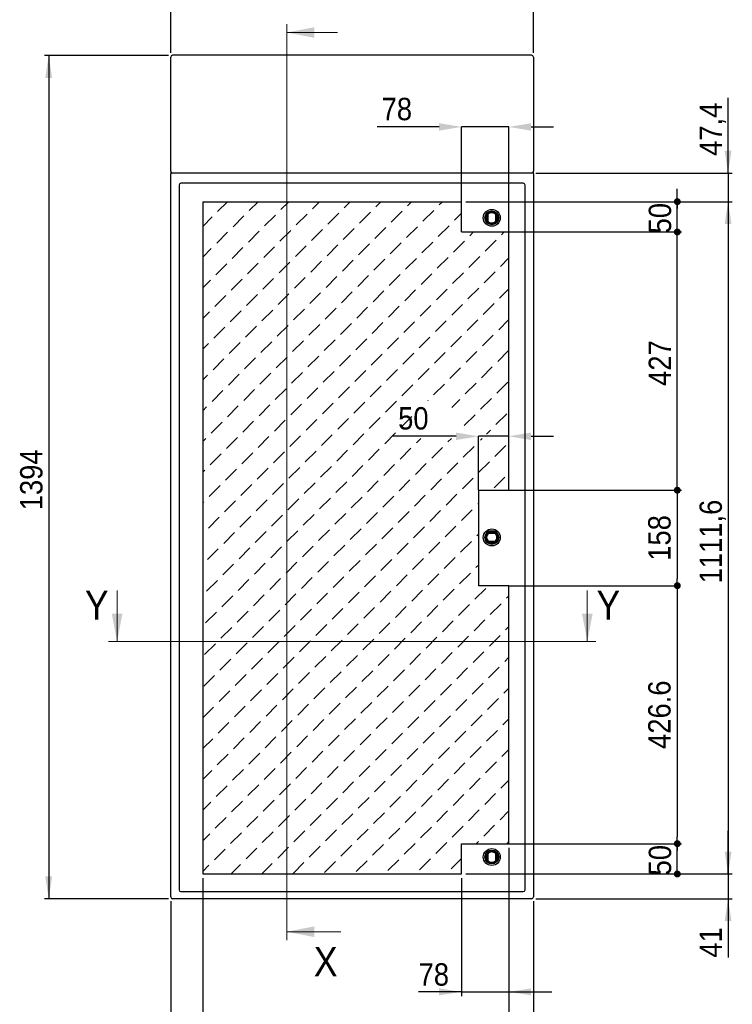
# Model space of a CAD drawing. Header units: millimetres. Extents: x 0 to 5887, y -1 to 4157.
# Tile 4 of 6: x 2118 to 3297, y 1610 to 3238. Entities that reach past the tile are written whole.
import ezdxf

# ---------------------------------------------------------------- set-up
doc = ezdxf.new("R2010")
doc.units = ezdxf.units.MM
doc.header["$LTSCALE"] = 7
doc.header["$PDSIZE"] = -1
doc.layers.add('FORMAT', color=7, linetype='Continuous')
doc.layers.add('SLD-0', color=179, linetype='Continuous')
doc.styles.add('SLDTEXTSTYLE3', font='Gothic.ttf', dxfattribs={"width": 0.913})
doc.dimstyles.new('SLDDIMSTYLE0', dxfattribs={"dimtxt": 37.041667, "dimasz": 11.397436, "dimexe": 0, "dimexo": 0.0625, "dimgap": 9.260417, "dimtad": 1, "dimrnd": 1e-09, "dimzin": 12, "dimdsep": 46, "dimtxsty": 'SLDTEXTSTYLE3', "dimblk1": 'DOT', "dimblk2": 'DOT', "dimsah": 1, "dimcen": 0.09, "dimadec": 0, "dimazin": 3, "dimtfac": 1, "dimtofl": 0, "dimtmove": 0, "dimatfit": 3, "dimldrblk": 'DOT', "dimfxl": 1, "dimfrac": 2, "dimtolj": 1, "dimtzin": 12, "dimarcsym": 0})
doc.dimstyles.new('SLDDIMSTYLE1', dxfattribs={"dimtxt": 37.041667, "dimasz": 11.397436, "dimexe": 0, "dimexo": 0.0625, "dimgap": 9.260417, "dimtad": 1, "dimrnd": 1e-09, "dimzin": 12, "dimdsep": 46, "dimtxsty": 'SLDTEXTSTYLE3', "dimblk1": 'DOT', "dimblk2": 'DOT', "dimsah": 1, "dimcen": 0.09, "dimadec": 0, "dimazin": 3, "dimtfac": 1, "dimtmove": 0, "dimatfit": 0, "dimldrblk": 'DOT', "dimfxl": 1, "dimfrac": 2, "dimtolj": 1, "dimtzin": 12, "dimarcsym": 0})
doc.dimstyles.new('SLDDIMSTYLE2', dxfattribs={"dimtxt": 37.041667, "dimasz": 37.041667, "dimexe": 0, "dimexo": 0.0625, "dimgap": 9.260417, "dimtad": 1, "dimdec": 1, "dimrnd": 1e-09, "dimzin": 12, "dimdsep": 46, "dimtxsty": 'SLDTEXTSTYLE3', "dimsah": 1, "dimcen": 0.09, "dimadec": 0, "dimazin": 3, "dimtfac": 1, "dimtmove": 0, "dimatfit": 0, "dimfxl": 1, "dimfrac": 2, "dimtolj": 1, "dimtzin": 12, "dimarcsym": 0})
doc.dimstyles.new('SLDDIMSTYLE3', dxfattribs={"dimtxt": 37.041667, "dimasz": 37.041667, "dimexe": 0, "dimexo": 0.0625, "dimgap": 9.260417, "dimtad": 1, "dimrnd": 1e-09, "dimzin": 12, "dimdsep": 46, "dimtxsty": 'SLDTEXTSTYLE3', "dimsah": 1, "dimcen": 0.09, "dimadec": 0, "dimazin": 3, "dimtfac": 1, "dimtmove": 0, "dimatfit": 0, "dimfxl": 1, "dimfrac": 2, "dimtolj": 1, "dimtzin": 12, "dimarcsym": 0})
doc.dimstyles.new('SLDDIMSTYLE4', dxfattribs={"dimtxt": 37.041667, "dimasz": 37.041667, "dimexe": 0, "dimexo": 0.0625, "dimgap": 9.260417, "dimtad": 1, "dimrnd": 1e-09, "dimzin": 12, "dimdsep": 46, "dimtxsty": 'SLDTEXTSTYLE3', "dimsah": 1, "dimcen": 0.09, "dimadec": 0, "dimazin": 3, "dimtfac": 1, "dimtofl": 0, "dimtmove": 0, "dimatfit": 3, "dimfxl": 1, "dimfrac": 2, "dimtolj": 1, "dimtzin": 12, "dimarcsym": 0})
doc.dimstyles.new('SLDDIMSTYLE5', dxfattribs={"dimtxt": 37.041667, "dimasz": 37.041667, "dimexe": 0, "dimexo": 0.0625, "dimgap": 9.260417, "dimtad": 1, "dimdec": 1, "dimrnd": 1e-09, "dimzin": 12, "dimdsep": 46, "dimtxsty": 'SLDTEXTSTYLE3', "dimsah": 1, "dimcen": 0.09, "dimadec": 0, "dimazin": 3, "dimtfac": 1, "dimtdec": 1, "dimtofl": 0, "dimtmove": 0, "dimatfit": 3, "dimfxl": 1, "dimfrac": 2, "dimtolj": 1, "dimtzin": 12, "dimarcsym": 0})
doc.dimstyles.new('SLDDIMSTYLE6', dxfattribs={"dimtxt": 37.041667, "dimasz": 11.397436, "dimexe": 0, "dimexo": 0.0625, "dimgap": 9.260417, "dimtad": 1, "dimdec": 1, "dimrnd": 1e-09, "dimzin": 12, "dimdsep": 46, "dimtxsty": 'SLDTEXTSTYLE3', "dimblk1": 'DOT', "dimblk2": 'DOT', "dimsah": 1, "dimcen": 0.09, "dimadec": 0, "dimazin": 3, "dimtfac": 1, "dimtdec": 1, "dimtofl": 0, "dimtmove": 0, "dimatfit": 3, "dimldrblk": 'DOT', "dimfxl": 1, "dimfrac": 2, "dimtolj": 1, "dimtzin": 12, "dimarcsym": 0})
doc.dimstyles.new('SLDDIMSTYLE7', dxfattribs={"dimtxt": 37.041667, "dimasz": 37.041667, "dimexe": 0, "dimexo": 0.0625, "dimgap": 9.260417, "dimtad": 1, "dimdec": 0, "dimrnd": 1e-09, "dimzin": 12, "dimdsep": 46, "dimtxsty": 'SLDTEXTSTYLE3', "dimsah": 1, "dimcen": 0.09, "dimadec": 0, "dimazin": 3, "dimtfac": 1, "dimtdec": 0, "dimtofl": 0, "dimtmove": 0, "dimatfit": 3, "dimfxl": 1, "dimfrac": 2, "dimtolj": 1, "dimtzin": 12, "dimarcsym": 0})

# ---------------------------------------------------------------- blocks, each defined once
blk = doc.blocks.new('SW_HATCH_1')
at = {"color": 0, "linetype": 'Continuous', "lineweight": 18}
for p, q in [((0, 0), (16.1, 16.1)), ((52.3, 1.5), (66.9, 16.1)), ((104.7, 3.1), (117.7, 16.1)), ((157, 4.6), (168.5, 16.1)), ((209.4, 6.2), (219.3, 16.1)), ((261.7, 7.7), (270.1, 16.1)), ((287.1, -17.7), (305.1, 0.3)), ((314, 9.2), (320.9, 16.1)), ((339.4, -16.2), (357.4, 1.8)), ((366.4, 10.8), (371.7, 16.1)), ((-24.6, -24.6), (-9, -9)), ((25.4, -25.4), (43.4, -7.4)), ((77.7, -23.9), (95.7, -5.9)), ((130.1, -22.3), (148, -4.4)), ((182.4, -20.8), (200.4, -2.8)), ((234.8, -19.2), (252.7, -1.3)), ((391.8, -14.6), (403.4, -3)), ((103.1, -49.3), (121.1, -31.3)), ((155.5, -47.7), (173.4, -29.8)), ((207.8, -46.2), (225.8, -28.2)), ((260.2, -44.6), (278.1, -26.7)), ((312.5, -43.1), (330.5, -25.1)), ((364.8, -41.6), (382.8, -23.6)), ((-1.5, -52.3), (16.4, -34.4)), ((50.8, -50.8), (68.8, -32.8)), ((417.2, -40), (423.3, -33.9)), ((442.6, -65.4), (460.5, -47.5)), ((469.5, -38.5), (474.1, -33.9)), ((-24.6, -75.4), (-10.5, -61.3)), ((23.9, -77.7), (41.8, -59.8)), ((76.2, -76.2), (94.2, -58.2)), ((128.5, -74.7), (146.5, -56.7)), ((180.9, -73.1), (198.8, -55.2)), ((233.2, -71.6), (251.2, -53.6)), ((285.6, -70), (303.5, -52.1)), ((337.9, -68.5), (355.9, -50.5)), ((390.2, -67), (408.2, -49)), ((206.3, -98.5), (224.2, -80.6)), ((258.6, -97), (276.6, -79)), ((311, -95.4), (328.9, -77.5)), ((363.3, -93.9), (381.3, -75.9)), ((415.6, -92.4), (433.6, -74.4)), ((468, -90.8), (481.4, -77.4)), ((-3.1, -104.7), (14.9, -86.7)), ((49.3, -103.1), (67.2, -85.2)), ((101.6, -101.6), (119.6, -83.6)), ((153.9, -100.1), (171.9, -82.1)), ((-24.6, -126.2), (-12.1, -113.7)), ((22.3, -130.1), (40.3, -112.1)), ((74.7, -128.5), (92.6, -110.6)), ((127, -127), (145, -109)), ((179.3, -125.5), (197.3, -107.5)), ((231.7, -123.9), (249.6, -106)), ((284, -122.4), (302, -104.4)), ((336.4, -120.8), (354.3, -102.9)), ((388.7, -119.3), (406.7, -101.3)), ((441, -117.8), (459, -99.8)), ((309.4, -147.8), (327.4, -129.8)), ((361.8, -146.2), (379.7, -128.3)), ((414.1, -144.7), (432.1, -126.7)), ((466.4, -143.2), (481.4, -128.2)), ((-4.6, -157), (13.3, -139.1)), ((47.7, -155.5), (65.7, -137.5)), ((100.1, -153.9), (118, -136)), ((152.4, -152.4), (170.4, -134.4)), ((204.7, -150.9), (222.7, -132.9)), ((257.1, -149.3), (275, -131.4)), ((125.5, -179.3), (143.4, -161.4)), ((177.8, -177.8), (195.8, -159.8)), ((230.1, -176.3), (248.1, -158.3)), ((282.5, -174.7), (300.4, -156.8)), ((334.8, -173.2), (352.8, -155.2)), ((387.2, -171.6), (405.1, -153.7)), ((439.5, -170.1), (457.5, -152.1)), ((-24.6, -177), (-13.6, -166)), ((20.8, -182.4), (38.7, -164.5)), ((73.1, -180.9), (91.1, -162.9)), ((412.6, -197), (430.5, -179.1)), ((464.9, -195.5), (481.4, -179)), ((-6.2, -209.4), (11.8, -191.4)), ((46.2, -207.8), (64.1, -189.9)), ((98.5, -206.3), (116.5, -188.3)), ((150.9, -204.7), (168.8, -186.8)), ((203.2, -203.2), (221.2, -185.2)), ((255.5, -201.7), (273.5, -183.7)), ((307.9, -200.1), (325.8, -182.2)), ((360.2, -198.6), (378.2, -180.6)), ((228.6, -228.6), (246.6, -210.6)), ((280.9, -227.1), (298.9, -209.1)), ((333.3, -225.5), (351.2, -207.6)), ((385.6, -224), (403.6, -206)), ((438, -222.4), (455.9, -204.5)), ((-24.6, -227.8), (-15.1, -218.3)), ((19.2, -234.8), (37.2, -216.8)), ((71.6, -233.2), (89.5, -215.3)), ((123.9, -231.7), (141.9, -213.7)), ((176.3, -230.1), (194.2, -212.2)), ((-7.7, -261.7), (10.3, -243.7)), ((44.6, -260.2), (62.6, -242.2)), ((97, -258.6), (114.9, -240.7)), ((149.3, -257.1), (167.3, -239.1)), ((201.7, -255.5), (219.6, -237.6)), ((254, -254), (272, -236)), ((306.3, -252.5), (324.3, -234.5)), ((358.7, -250.9), (376.6, -233)), ((411, -249.4), (429, -231.4)), ((463.4, -247.8), (481.3, -229.9)), ((331.7, -277.9), (349.7, -259.9)), ((384.1, -276.3), (402, -258.4)), ((436.4, -274.8), (454.4, -256.8)), ((-24.6, -278.6), (-16.7, -270.7)), ((17.7, -287.1), (35.7, -269.1)), ((70, -285.6), (88, -267.6)), ((122.4, -284), (140.3, -266.1)), ((174.7, -282.5), (192.7, -264.5)), ((227.1, -280.9), (245, -263)), ((279.4, -279.4), (297.4, -261.4)), ((95.4, -311), (113.4, -293)), ((147.8, -309.4), (165.7, -291.5)), ((200.1, -307.9), (218.1, -289.9)), ((252.5, -306.3), (270.4, -288.4)), ((304.8, -304.8), (322.8, -286.8)), ((357.1, -303.3), (375.1, -285.3)), ((409.5, -301.7), (427.4, -283.8)), ((461.8, -300.2), (479.8, -282.2)), ((-9.2, -314), (8.7, -296.1)), ((43.1, -312.5), (61.1, -294.5)), ((434.9, -327.1), (452.8, -309.2)), ((-24.6, -329.4), (-18.2, -323)), ((16.2, -339.4), (34.1, -321.5)), ((68.5, -337.9), (86.5, -319.9)), ((120.8, -336.4), (138.8, -318.4)), ((173.2, -334.8), (191.1, -316.9)), ((225.5, -333.3), (243.5, -315.3)), ((277.9, -331.7), (295.8, -313.8)), ((347.5, -312.9), (348.2, -312.2)), ((387.2, -324), (400.5, -310.7)), ((250.9, -358.7), (268.9, -340.7)), ((303.3, -357.1), (321.2, -339.2)), ((330.2, -330.2), (332.4, -328)), ((407.9, -354.1), (425.9, -336.1)), ((460.3, -352.5), (478.2, -334.6)), ((-10.8, -366.4), (7.2, -348.4)), ((41.6, -364.8), (59.5, -346.9)), ((93.9, -363.3), (111.9, -345.3)), ((146.2, -361.8), (164.2, -343.8)), ((198.6, -360.2), (216.5, -342.3)), ((14.6, -391.8), (32.6, -373.8)), ((67, -390.2), (84.9, -372.3)), ((119.3, -388.7), (137.3, -370.7)), ((171.6, -387.2), (189.6, -369.2)), ((224, -385.6), (241.9, -367.7)), ((276.3, -384.1), (294.3, -366.1)), ((444.6, -368.2), (451.3, -361.5)), ((-24.6, -380.2), (-19.8, -375.4)), ((328.7, -382.5), (336, -375.2)), ((354.1, -407.9), (372, -390)), ((381, -381), (386.8, -375.2)), ((406.4, -406.4), (424.4, -388.4)), ((434.9, -377.9), (437.6, -375.2)), ((458.7, -404.9), (476.7, -386.9)), ((-12.3, -418.7), (5.6, -400.8)), ((40, -417.2), (58, -399.2)), ((92.4, -415.6), (110.3, -397.7)), ((144.7, -414.1), (162.7, -396.1)), ((197, -412.6), (215, -394.6)), ((249.4, -411), (267.3, -393.1)), ((301.7, -409.5), (319.7, -391.5)), ((117.8, -441), (135.7, -423.1)), ((170.1, -439.5), (188.1, -421.5)), ((222.4, -438), (240.4, -420)), ((274.8, -436.4), (292.7, -418.5)), ((327.1, -434.9), (345.1, -416.9)), ((379.5, -433.3), (397.4, -415.4)), ((431.8, -431.8), (449.8, -413.8)), ((-24.6, -431), (-21.3, -427.7)), ((13.1, -444.1), (31, -426.2)), ((65.4, -442.6), (83.4, -424.6)), ((457.2, -457.2), (475.2, -439.2)), ((-13.9, -471.1), (4.1, -453.1)), ((38.5, -469.5), (56.4, -451.6)), ((90.8, -468), (108.8, -450)), ((143.2, -466.4), (161.1, -448.5)), ((195.5, -464.9), (213.5, -446.9)), ((247.8, -463.4), (265.8, -445.4)), ((300.2, -461.8), (318.1, -443.9)), ((352.5, -460.3), (370.5, -442.3)), ((404.9, -458.7), (422.8, -440.8)), ((273.2, -488.8), (291.2, -470.8)), ((325.6, -487.2), (343.5, -469.3)), ((377.9, -485.7), (395.9, -467.7)), ((-24.6, -481.8), (-22.8, -480)), ((11.5, -496.5), (29.5, -478.5)), ((63.9, -494.9), (81.8, -477)), ((116.2, -493.4), (134.2, -475.4)), ((168.6, -491.8), (186.5, -473.9)), ((220.9, -490.3), (238.9, -472.3)), ((430.3, -484.1), (431.4, -483)), ((36.9, -521.9), (54.9, -503.9)), ((89.3, -520.3), (107.2, -502.4)), ((141.6, -518.8), (159.6, -500.8)), ((194, -517.2), (211.9, -499.3)), ((246.3, -515.7), (264.3, -497.7)), ((298.6, -514.2), (316.6, -496.2)), ((351, -512.6), (368.9, -494.7)), ((403.3, -511.1), (421.3, -493.1)), ((-15.4, -523.4), (2.6, -505.4)), ((376.4, -538), (394.3, -520.1)), ((-24.6, -532.6), (-24.4, -532.4)), ((10, -548.8), (28, -530.8)), ((62.3, -547.3), (80.3, -529.3)), ((114.7, -545.7), (132.6, -527.8)), ((167, -544.2), (185, -526.2)), ((219.4, -542.6), (237.3, -524.7)), ((271.7, -541.1), (289.7, -523.1)), ((324, -539.6), (342, -521.6)), ((428.7, -536.5), (431.4, -533.8)), ((140.1, -571.1), (158, -553.2)), ((192.4, -569.6), (210.4, -551.6)), ((244.8, -568), (262.7, -550.1)), ((297.1, -566.5), (315.1, -548.5)), ((349.4, -565), (367.4, -547)), ((401.8, -563.4), (419.7, -545.5)), ((-16.9, -575.7), (1, -557.8)), ((35.4, -574.2), (53.4, -556.2)), ((87.7, -572.7), (105.7, -554.7)), ((8.5, -601.1), (26.4, -583.2)), ((60.8, -599.6), (78.8, -581.6)), ((113.1, -598.1), (131.1, -580.1)), ((165.5, -596.5), (183.4, -578.6)), ((217.8, -595), (235.8, -577)), ((270.2, -593.4), (288.1, -575.5)), ((322.5, -591.9), (340.5, -573.9)), ((374.8, -590.4), (392.8, -572.4)), ((427.2, -588.8), (431.4, -584.6)), ((295.6, -618.8), (313.5, -600.9)), ((347.9, -617.3), (365.9, -599.3)), ((400.2, -615.8), (418.2, -597.8)), ((-18.5, -628.1), (-0.5, -610.1)), ((33.9, -626.5), (51.8, -608.6)), ((86.2, -625), (104.2, -607)), ((138.5, -623.5), (156.5, -605.5)), ((190.9, -621.9), (208.8, -604)), ((243.2, -620.4), (261.2, -602.4)), ((59.3, -651.9), (77.2, -634)), ((111.6, -650.4), (129.6, -632.4)), ((163.9, -648.9), (181.9, -630.9)), ((216.3, -647.3), (234.2, -629.4)), ((268.6, -645.8), (286.6, -627.8)), ((321, -644.2), (338.9, -626.3)), ((373.3, -642.7), (391.3, -624.7)), ((425.6, -641.2), (443.6, -623.2)), ((6.9, -653.5), (24.9, -635.5)), ((398.7, -668.1), (416.7, -650.1)), ((451, -666.6), (469, -648.6)), ((478, -639.6), (481.4, -636.2)), ((-20, -680.4), (-2.1, -662.5)), ((32.3, -678.9), (50.3, -660.9)), ((84.7, -677.3), (102.6, -659.4)), ((137, -675.8), (155, -657.8)), ((189.3, -674.3), (207.3, -656.3)), ((241.7, -672.7), (259.6, -654.8)), ((294, -671.2), (312, -653.2)), ((346.4, -669.6), (364.3, -651.7)), ((162.4, -701.2), (180.4, -683.2)), ((214.7, -699.7), (232.7, -681.7)), ((267.1, -698.1), (285, -680.2)), ((319.4, -696.6), (337.4, -678.6)), ((371.8, -695), (389.7, -677.1)), ((424.1, -693.5), (442.1, -675.5)), ((5.4, -705.8), (23.3, -687.9)), ((57.7, -704.3), (75.7, -686.3)), ((110.1, -702.7), (128, -684.8)), ((476.4, -692), (481.4, -687)), ((-21.6, -732.8), (-3.6, -714.8)), ((30.8, -731.2), (48.7, -713.3)), ((83.1, -729.7), (101.1, -711.7)), ((135.5, -728.1), (153.4, -710.2)), ((187.8, -726.6), (205.8, -708.6)), ((240.1, -725.1), (258.1, -707.1)), ((292.5, -723.5), (310.4, -705.6)), ((344.8, -722), (362.8, -704)), ((397.2, -720.4), (415.1, -702.5)), ((449.5, -718.9), (467.5, -700.9)), ((265.5, -750.5), (283.5, -732.5)), ((317.9, -748.9), (335.8, -731)), ((370.2, -747.4), (388.2, -729.4)), ((422.6, -745.8), (440.5, -727.9)), ((3.8, -758.2), (21.8, -740.2)), ((56.2, -756.6), (74.1, -738.7)), ((108.5, -755.1), (126.5, -737.1)), ((160.9, -753.5), (178.8, -735.6)), ((213.2, -752), (231.2, -734)), ((474.9, -744.3), (481.4, -737.8)), ((81.6, -782), (99.5, -764.1)), ((133.9, -780.5), (151.9, -762.5)), ((186.3, -778.9), (204.2, -761)), ((238.6, -777.4), (256.6, -759.4)), ((290.9, -775.9), (308.9, -757.9)), ((343.3, -774.3), (361.2, -756.4)), ((395.6, -772.8), (413.6, -754.8)), ((448, -771.2), (465.9, -753.3)), ((-23.1, -785.1), (-5.2, -767.2)), ((29.2, -783.6), (47.2, -765.6)), ((421, -798.2), (439, -780.2)), ((2.3, -810.5), (20.2, -792.6)), ((54.6, -809), (72.6, -791)), ((107, -807.4), (124.9, -789.5)), ((159.3, -805.9), (177.3, -787.9)), ((211.7, -804.3), (229.6, -786.4)), ((264, -802.8), (282, -784.8)), ((316.3, -801.3), (334.3, -783.3)), ((368.7, -799.7), (386.6, -781.8)), ((473.4, -796.6), (481.4, -788.6)), ((184.7, -831.3), (202.7, -813.3)), ((237.1, -829.7), (255, -811.8)), ((289.4, -828.2), (307.4, -810.2)), ((341.7, -826.7), (359.7, -808.7)), ((394.1, -825.1), (412, -807.2)), ((446.4, -823.6), (464.4, -805.6)), ((-24.6, -837.4), (-6.7, -819.5)), ((27.7, -835.9), (45.6, -818)), ((80, -834.4), (98, -816.4)), ((132.4, -832.8), (150.3, -814.9)), ((0.7, -862.9), (18.7, -844.9)), ((53.1, -861.3), (71, -843.4)), ((105.4, -859.8), (123.4, -841.8)), ((157.8, -858.2), (175.7, -840.3)), ((210.1, -856.7), (228.1, -838.7)), ((262.5, -855.1), (280.4, -837.2)), ((314.8, -853.6), (332.8, -835.6)), ((367.1, -852.1), (385.1, -834.1)), ((419.5, -850.5), (437.4, -832.6)), ((471.8, -849), (481.4, -839.4)), ((287.9, -880.5), (305.8, -862.6)), ((340.2, -879), (358.2, -861)), ((392.5, -877.5), (410.5, -859.5)), ((444.9, -875.9), (462.8, -858)), ((-24.6, -888.2), (-8.2, -871.8)), ((26.1, -888.3), (44.1, -870.3)), ((78.5, -886.7), (96.4, -868.8)), ((130.8, -885.2), (148.8, -867.2)), ((183.2, -883.6), (201.1, -865.7)), ((235.5, -882.1), (253.5, -864.1)), ((103.9, -912.1), (121.8, -894.2)), ((156.2, -910.6), (174.2, -892.6)), ((208.6, -909), (226.5, -891.1)), ((260.9, -907.5), (278.9, -889.5)), ((313.3, -905.9), (331.2, -888)), ((365.6, -904.4), (383.6, -886.4)), ((417.9, -902.9), (435.9, -884.9)), ((470.3, -901.3), (481.4, -890.2)), ((-0.8, -915.2), (17.2, -897.2)), ((51.5, -913.7), (69.5, -895.7)), ((443.3, -928.3), (461.3, -910.3)), ((-24.6, -939), (-9.8, -924.2)), ((24.6, -940.6), (42.6, -922.6)), ((76.9, -939.1), (94.9, -921.1)), ((129.3, -937.5), (147.2, -919.6)), ((181.6, -936), (199.6, -918)), ((234, -934.4), (251.9, -916.5)), ((286.3, -932.9), (304.3, -914.9)), ((338.7, -931.3), (356.6, -913.4)), ((391, -929.8), (409, -911.8)), ((207, -961.4), (225, -943.4)), ((259.4, -959.8), (277.3, -941.9)), ((311.7, -958.3), (329.7, -940.3)), ((364.1, -956.7), (382, -938.8)), ((416.4, -955.2), (434.4, -937.2)), ((468.7, -953.7), (481.4, -941)), ((-2.3, -967.5), (15.6, -949.6)), ((50, -966), (68, -948)), ((102.3, -964.5), (120.3, -946.5)), ((154.7, -962.9), (172.6, -945)), ((-24.6, -989.8), (-11.3, -976.5)), ((23.1, -992.9), (41, -975)), ((75.4, -991.4), (93.4, -973.4)), ((127.7, -989.9), (145.7, -971.9)), ((180.1, -988.3), (198, -970.4)), ((232.4, -986.8), (250.4, -968.8)), ((284.8, -985.2), (302.7, -967.3)), ((337.1, -983.7), (355.1, -965.7)), ((389.5, -982.1), (407.4, -964.2)), ((441.8, -980.6), (459.8, -962.6)), ((310.2, -1010.6), (328.1, -992.7)), ((362.5, -1009.1), (380.5, -991.1)), ((414.9, -1007.5), (432.8, -989.6)), ((467.2, -1006), (481.4, -991.8)), ((-3.9, -1019.9), (14.1, -1001.9)), ((48.5, -1018.3), (66.4, -1000.4)), ((100.8, -1016.8), (118.8, -998.8)), ((153.1, -1015.3), (171.1, -997.3)), ((205.5, -1013.7), (223.4, -995.8)), ((257.8, -1012.2), (275.8, -994.2)), ((126.2, -1042.2), (144.2, -1024.2)), ((178.5, -1040.7), (196.5, -1022.7)), ((230.9, -1039.1), (248.8, -1021.2)), ((283.2, -1037.6), (301.2, -1019.6)), ((335.6, -1036), (353.5, -1018.1)), ((387.9, -1034.5), (405.9, -1016.5)), ((440.3, -1032.9), (458.2, -1015)), ((-24.6, -1040.6), (-12.9, -1028.9)), ((21.5, -1045.3), (39.5, -1027.3)), ((73.9, -1043.7), (91.8, -1025.8)), ((427.7, -1045.5), (431.3, -1041.9)), ((-5.4, -1072.2), (12.5, -1054.3)), ((46.9, -1070.7), (64.9, -1052.7)), ((99.3, -1069.1), (117.2, -1051.2)), ((151.6, -1067.6), (169.6, -1049.6)), ((203.9, -1066.1), (221.9, -1048.1)), ((256.3, -1064.5), (274.2, -1046.6)), ((308.6, -1063), (326.6, -1045)), ((361, -1061.4), (378.9, -1043.5)), ((478.5, -1045.5), (481.4, -1042.6)), ((229.3, -1091.5), (247.3, -1073.5)), ((281.7, -1089.9), (299.6, -1072)), ((334, -1088.4), (352, -1070.4)), ((386.4, -1086.8), (403.4, -1069.8)), ((-24.6, -1091.4), (-14.4, -1081.2)), ((22.1, -1095.5), (37.9, -1079.7)), ((72.9, -1095.5), (90.3, -1078.1)), ((124.7, -1094.5), (142.6, -1076.6)), ((177, -1093), (195, -1075))]:
    blk.add_line(p, q, dxfattribs=at)
blk = doc.blocks.new('_Dot')
at = {"color": 0, "linetype": 'ByBlock', "lineweight": -2}
blk.add_line((-0.5, 0), (-1, 0), dxfattribs=at)
at = {"color": 0, "linetype": 'ByBlock', "const_width": 0.5}
blk.add_lwpolyline([(-0.25, 0, 1), (0.25, 0, 1)], format="xyb", close=True, dxfattribs=at)
blk = doc.blocks.new('_D')
at = {"layer": 'FORMAT'}
for p, q in [((2934.2, 1875.2), (3213.2, 1875.2)), ((3206.2, 1825.2), (3206.2, 1875.2)), ((2856.2, 1825.2), (3213.2, 1825.2))]:
    blk.add_line(p, q, dxfattribs=at)
at = {"layer": 'FORMAT', "xscale": 11.3974358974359, "yscale": 11.3974358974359}
for p, rotation in [((3206.2, 1875.2), 90.0000000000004), ((3206.2, 1825.2), 270.0000000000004)]:
    blk.add_blockref('_Dot', p, dxfattribs=dict(at, rotation=rotation))
at = {"layer": 'FORMAT', "insert": (3158.9, 1822.8), "char_height": 37.04, "attachment_point": 1, "rotation": 90, "style": 'SLDTEXTSTYLE3'}
blk.add_mtext('50', dxfattribs=at)
blk = doc.blocks.new('_D_1')
at = {"layer": 'FORMAT'}
for p, q in [((2856.2, 2936.8), (3213.2, 2936.8)), ((3206.2, 2886.8), (3206.2, 2936.8)), ((2856.2, 2886.8), (3213.2, 2886.8))]:
    blk.add_line(p, q, dxfattribs=at)
at = {"layer": 'FORMAT', "xscale": 11.3974358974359, "yscale": 11.3974358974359}
for p, rotation in [((3206.2, 2936.8), 90.0000000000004), ((3206.2, 2886.8), 270.0000000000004)]:
    blk.add_blockref('_Dot', p, dxfattribs=dict(at, rotation=rotation))
at = {"layer": 'FORMAT', "insert": (3158.9, 2884.4), "char_height": 37.04, "attachment_point": 1, "rotation": 90, "style": 'SLDTEXTSTYLE3'}
blk.add_mtext('50', dxfattribs=at)
blk = doc.blocks.new('_D_2')
at = {"layer": 'FORMAT'}
for p, q in [((3206.2, 2886.8), (3206.2, 2958)), ((2934.2, 2886.8), (3213.2, 2886.8)), ((3206.2, 2459.8), (3206.2, 2886.8)), ((2934.2, 2459.8), (3213.2, 2459.8)), ((3206.2, 2459.8), (3206.2, 2388.5))]:
    blk.add_line(p, q, dxfattribs=at)
at = {"layer": 'FORMAT', "xscale": 11.3974358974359, "yscale": 11.3974358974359}
for p, rotation in [((3206.2, 2886.8), 270.0000000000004), ((3206.2, 2459.8), 90.0000000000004)]:
    blk.add_blockref('_Dot', p, dxfattribs=dict(at, rotation=rotation))
at = {"layer": 'FORMAT', "insert": (3158.9, 2632.2), "char_height": 37.04, "attachment_point": 1, "rotation": 90, "style": 'SLDTEXTSTYLE3'}
blk.add_mtext('427', dxfattribs=at)
blk = doc.blocks.new('_D_3')
at = {"layer": 'FORMAT'}
for p, q in [((3290.2, 2984.2), (3290.2, 3108.3)), ((2972.2, 2984.2), (3297.2, 2984.2)), ((3290.2, 2984.2), (3290.2, 2936.8)), ((2856.2, 2936.8), (3297.2, 2936.8)), ((3290.2, 2936.8), (3290.2, 2865.5))]:
    blk.add_line(p, q, dxfattribs=at)
for points in [[(3290.2, 2984.2), (3295.9, 3021.2), (3284.5, 3021.2)], [(3290.2, 2936.8), (3284.5, 2899.7), (3295.9, 2899.7)]]:
    blk.add_solid(points, dxfattribs=at)
at = {"layer": 'FORMAT', "insert": (3242.9, 3012.6), "char_height": 37.04, "attachment_point": 1, "rotation": 90, "style": 'SLDTEXTSTYLE3'}
blk.add_mtext('47,4', dxfattribs=at)
blk = doc.blocks.new('_D_4')
at = {"layer": 'FORMAT'}
for p, q in [((3290.2, 1825.2), (3290.2, 1896.4)), ((2856.2, 1825.2), (3297.2, 1825.2)), ((3290.2, 1825.2), (3290.2, 1784.2)), ((2972.2, 1784.2), (3297.2, 1784.2)), ((3290.2, 1784.2), (3290.2, 1686.8))]:
    blk.add_line(p, q, dxfattribs=at)
for points in [[(3290.2, 1825.2), (3295.9, 1862.2), (3284.5, 1862.2)], [(3290.2, 1784.2), (3284.5, 1747.1), (3295.9, 1747.1)]]:
    blk.add_solid(points, dxfattribs=at)
at = {"layer": 'FORMAT', "insert": (3242.9, 1686.8), "char_height": 37.04, "attachment_point": 1, "rotation": 90, "style": 'SLDTEXTSTYLE3'}
blk.add_mtext('41', dxfattribs=at)
blk = doc.blocks.new('_D_5')
at = {"layer": 'FORMAT'}
for p, q in [((2927.2, 1868.2), (2927.2, 1623.2)), ((2849.2, 1818.2), (2849.2, 1623.2)), ((2849.2, 1630.2), (2778.2, 1630.2)), ((2849.2, 1630.2), (2927.2, 1630.2)), ((2927.2, 1630.2), (2998.4, 1630.2))]:
    blk.add_line(p, q, dxfattribs=at)
for points in [[(2849.2, 1630.2), (2812.1, 1635.9), (2812.1, 1624.5)], [(2927.2, 1630.2), (2964.2, 1624.5), (2964.2, 1635.9)]]:
    blk.add_solid(points, dxfattribs=at)
at = {"layer": 'FORMAT', "insert": (2778.2, 1677.5), "char_height": 37.04, "attachment_point": 1, "style": 'SLDTEXTSTYLE3'}
blk.add_mtext('78', dxfattribs=at)
blk = doc.blocks.new('_D_6')
at = {"layer": 'FORMAT'}
for p, q in [((2927.2, 1868.2), (2927.2, 1539.2)), ((2968.2, 1780.2), (2968.2, 1539.2)), ((2927.2, 1546.2), (2856, 1546.2)), ((2968.2, 1546.2), (2927.2, 1546.2)), ((2968.2, 1546.2), (3065.6, 1546.2))]:
    blk.add_line(p, q, dxfattribs=at)
for points in [[(2927.2, 1546.2), (2890.1, 1551.9), (2890.1, 1540.5)], [(2968.2, 1546.2), (3005.2, 1540.5), (3005.2, 1551.9)]]:
    blk.add_solid(points, dxfattribs=at)
at = {"layer": 'FORMAT', "insert": (3010.8, 1593.5), "char_height": 37.04, "attachment_point": 1, "style": 'SLDTEXTSTYLE3'}
blk.add_mtext('41', dxfattribs=at)
blk = doc.blocks.new('_D_7')
at = {"layer": 'FORMAT'}
for p, q in [((2421.2, 1818.2), (2421.2, 1539.2)), ((2368.2, 1780.2), (2368.2, 1539.2)), ((2368.2, 1546.2), (2270.8, 1546.2)), ((2368.2, 1546.2), (2421.2, 1546.2)), ((2421.2, 1546.2), (2492.4, 1546.2))]:
    blk.add_line(p, q, dxfattribs=at)
for points in [[(2368.2, 1546.2), (2331.1, 1551.9), (2331.1, 1540.5)], [(2421.2, 1546.2), (2458.2, 1540.5), (2458.2, 1551.9)]]:
    blk.add_solid(points, dxfattribs=at)
at = {"layer": 'FORMAT', "insert": (2270.8, 1593.5), "char_height": 37.04, "attachment_point": 1, "style": 'SLDTEXTSTYLE3'}
blk.add_mtext('53', dxfattribs=at)
blk = doc.blocks.new('_D_8')
at = {"layer": 'FORMAT'}
for p, q in [((2927.2, 1868.2), (2927.2, 1539.2)), ((2421.2, 1818.2), (2421.2, 1539.2)), ((2927.2, 1546.2), (2421.2, 1546.2))]:
    blk.add_line(p, q, dxfattribs=at)
for points in [[(2421.2, 1546.2), (2458.2, 1540.5), (2458.2, 1551.9)], [(2927.2, 1546.2), (2890.1, 1551.9), (2890.1, 1540.5)]]:
    blk.add_solid(points, dxfattribs=at)
at = {"layer": 'FORMAT', "insert": (2633.1, 1593.5), "char_height": 37.04, "attachment_point": 1, "style": 'SLDTEXTSTYLE3'}
blk.add_mtext('506', dxfattribs=at)
blk = doc.blocks.new('_D_9')
at = {"layer": 'FORMAT'}
for p, q in [((2856.2, 2936.8), (3297.2, 2936.8)), ((3290.2, 2936.8), (3290.2, 1825.2)), ((2856.2, 1825.2), (3297.2, 1825.2))]:
    blk.add_line(p, q, dxfattribs=at)
for points in [[(3290.2, 2936.8), (3284.5, 2899.7), (3295.9, 2899.7)], [(3290.2, 1825.2), (3295.9, 1862.2), (3284.5, 1862.2)]]:
    blk.add_solid(points, dxfattribs=at)
at = {"layer": 'FORMAT', "insert": (3242.9, 2305.7), "char_height": 37.04, "attachment_point": 1, "rotation": 90, "style": 'SLDTEXTSTYLE3'}
blk.add_mtext('1111,6', dxfattribs=at)
blk = doc.blocks.new('_D_10')
at = {"layer": 'Defpoints', "color": 0}
for p in [(2927.2, 2301.8), (2927.2, 1875.2), (3206.2, 1875.2)]:
    blk.add_point(p, dxfattribs=at)
at = {"layer": 'SLD-0', "color": 0, "lineweight": -2}
for p, q in [((2927.3, 2301.8), (3206.2, 2301.8)), ((3206.2, 2290.4), (3206.2, 1886.6)), ((2927.3, 1875.2), (3206.2, 1875.2))]:
    blk.add_line(p, q, dxfattribs=at)
at = {"layer": 'SLD-0', "color": 0, "lineweight": -2, "xscale": 11.3974358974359, "yscale": 11.3974358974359, "zscale": 11.3974358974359}
for p, rotation in [((3206.2, 2301.8), 90), ((3206.2, 1875.2), 270)]:
    blk.add_blockref('_Dot', p, dxfattribs=dict(at, rotation=rotation))
at = {"layer": 'SLD-0', "color": 0, "insert": (3158, 2088.5), "char_height": 37.04, "attachment_point": 2, "rotation": 90, "style": 'SLDTEXTSTYLE3'}
blk.add_mtext('\\A1;426.6', dxfattribs=at)
blk = doc.blocks.new('_D_11')
at = {"layer": 'Defpoints', "color": 0}
for p in [(2927.2, 2459.8), (2927.2, 2301.8), (3206.2, 2301.8)]:
    blk.add_point(p, dxfattribs=at)
at = {"layer": 'SLD-0', "color": 0, "lineweight": -2}
for p, q in [((2927.3, 2459.8), (3206.2, 2459.8)), ((3206.2, 2448.4), (3206.2, 2313.2)), ((2927.3, 2301.8), (3206.2, 2301.8))]:
    blk.add_line(p, q, dxfattribs=at)
at = {"layer": 'SLD-0', "color": 0, "lineweight": -2, "xscale": 11.3974358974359, "yscale": 11.3974358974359, "zscale": 11.3974358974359}
for p, rotation in [((3206.2, 2459.8), 90), ((3206.2, 2301.8), 270)]:
    blk.add_blockref('_Dot', p, dxfattribs=dict(at, rotation=rotation))
at = {"layer": 'SLD-0', "color": 0, "insert": (3158, 2380.8), "char_height": 37.04, "attachment_point": 2, "rotation": 90, "style": 'SLDTEXTSTYLE3'}
blk.add_mtext('\\A1;158', dxfattribs=at)
blk = doc.blocks.new('_D_12')
at = {"layer": 'Defpoints', "color": 0}
for p in [(2927.2, 2548.9), (2877.2, 2459.8), (2927.2, 2459.8)]:
    blk.add_point(p, dxfattribs=at)
at = {"layer": 'SLD-0', "color": 0, "lineweight": -2}
for p, q in [((2840.1, 2548.9), (2735.8, 2548.9)), ((2877.2, 2459.8), (2877.2, 2548.9)), ((2927.2, 2548.9), (2877.2, 2548.9)), ((2927.2, 2459.8), (2927.2, 2548.9)), ((2964.2, 2548.9), (3001.3, 2548.9))]:
    blk.add_line(p, q, dxfattribs=at)
at = {"layer": 'SLD-0', "color": 0}
for points in [[(2840.1, 2555.1), (2840.1, 2542.7), (2877.2, 2548.9)], [(2964.2, 2555.1), (2964.2, 2542.7), (2927.2, 2548.9)]]:
    blk.add_solid(points, dxfattribs=at)
at = {"layer": 'SLD-0', "color": 0, "insert": (2769.5, 2597.1), "char_height": 37.04, "attachment_point": 2, "style": 'SLDTEXTSTYLE3'}
blk.add_mtext('\\A1;50', dxfattribs=at)
blk = doc.blocks.new('_D_13')
at = {"layer": 'Defpoints', "color": 0}
for p in [(2927.2, 3060.5), (2849.2, 2936.8), (2927.2, 2886.8)]:
    blk.add_point(p, dxfattribs=at)
at = {"layer": 'SLD-0', "color": 0, "lineweight": -2}
for p, q in [((2812.1, 3060.5), (2709.4, 3060.5)), ((2849.2, 2936.8), (2849.2, 3060.5)), ((2927.2, 3060.5), (2849.2, 3060.5)), ((2927.2, 2886.8), (2927.2, 3060.5)), ((2964.2, 3060.5), (3001.3, 3060.5))]:
    blk.add_line(p, q, dxfattribs=at)
at = {"layer": 'SLD-0', "color": 0}
for points in [[(2812.1, 3066.6), (2812.1, 3054.3), (2849.2, 3060.5)], [(2964.2, 3066.6), (2964.2, 3054.3), (2927.2, 3060.5)]]:
    blk.add_solid(points, dxfattribs=at)
at = {"layer": 'SLD-0', "color": 0, "insert": (2742.2, 3108.6), "char_height": 37.04, "attachment_point": 2, "style": 'SLDTEXTSTYLE3'}
blk.add_mtext('\\A1;78', dxfattribs=at)
blk = doc.blocks.new('_D_14')
at = {"layer": 'FORMAT'}
for p, q in [((2368.2, 3183), (2368.2, 3342.2)), ((2968.2, 3183), (2968.2, 3342.2)), ((2368.2, 3335.2), (2968.2, 3335.2))]:
    blk.add_line(p, q, dxfattribs=at)
for points in [[(2368.2, 3335.2), (2405.2, 3329.5), (2405.2, 3340.9)], [(2968.2, 3335.2), (2931.1, 3340.9), (2931.1, 3329.5)]]:
    blk.add_solid(points, dxfattribs=at)
at = {"layer": 'FORMAT', "insert": (2614.5, 3382.5), "char_height": 37.04, "attachment_point": 1, "style": 'SLDTEXTSTYLE3'}
blk.add_mtext('600', dxfattribs=at)
blk = doc.blocks.new('_D_15')
at = {"layer": 'FORMAT'}
for p, q in [((2364.2, 3178.6), (2159.2, 3178.6)), ((2166.2, 3178.6), (2166.2, 1784.2)), ((2364.2, 1784.2), (2159.2, 1784.2))]:
    blk.add_line(p, q, dxfattribs=at)
for points in [[(2166.2, 3178.6), (2160.5, 3141.5), (2171.9, 3141.5)], [(2166.2, 1784.2), (2171.9, 1821.2), (2160.5, 1821.2)]]:
    blk.add_solid(points, dxfattribs=at)
at = {"layer": 'FORMAT', "insert": (2118.9, 2426.6), "char_height": 37.04, "attachment_point": 1, "rotation": 90, "style": 'SLDTEXTSTYLE3'}
blk.add_mtext('1394', dxfattribs=at)

msp = doc.modelspace()

# ---------------------------------------------------------------- linework, layer by layer
at = {"color": 7, "linetype": 'Continuous', "lineweight": 18}
for p, q in [((2559.923055, 3230.625735), (2559.923055, 1715.623553)), ((2643.923055, 3216.625735), (2559.923055, 3216.625735)), ((2279.353244, 2293.808009), (2279.353244, 2209.808009)), ((3057.297758, 2293.808009), (3057.297758, 2209.808009)), ((3071.297758, 2209.808009), (2265.353244, 2209.808009)), ((2649.636873, 1729.623553), (2559.923055, 1729.623553))]:
    msp.add_line(p, q, dxfattribs=at)
at = {"color": 7, "linetype": 'Continuous', "lineweight": 25}
for p, q in [((2368.190228, 3006.228471), (2368.190228, 3175.96945)), ((2965.190228, 3178.96945), (2371.190228, 3178.96945)), ((2968.190228, 3175.96945), (2968.190228, 3006.228471)), ((2368.190228, 2987.160522), (2368.190228, 3006.228471)), ((2968.190228, 3006.228471), (2968.190228, 2987.160522)), ((2368.190228, 2987.160522), (2368.190228, 2982.660522)), ((2368.190228, 1787.160522), (2368.190228, 2982.660522)), ((2965.190228, 2984.160522), (2371.190228, 2984.160522)), ((2968.190228, 2982.660522), (2968.190228, 2987.160522)), ((2968.190228, 2982.660522), (2968.190228, 1787.160522)), ((2381.938637, 2964.427113), (2381.938637, 1798.893931)), ((2951.441819, 2967.427113), (2384.938637, 2967.427113)), ((2954.441819, 2031.660522), (2954.441819, 2964.427113)), ((2954.441819, 1798.893931), (2954.441819, 2031.660522)), ((2384.938637, 1795.893931), (2951.441819, 1795.893931)), ((2377.705012, 1784.160522), (2371.190228, 1784.160522)), ((2958.675443, 1784.160522), (2377.705012, 1784.160522)), ((2965.190228, 1784.160522), (2958.675443, 1784.160522))]:
    msp.add_line(p, q, dxfattribs=at)
for centre, radius in [((2899.190228, 2910.165522), 14), ((2899.190228, 2910.165522), 11.5), ((2899.190228, 2910.165522), 10.5), ((2899.190228, 2910.165522), 9.75), ((2899.240228, 2381.710522), 14), ((2899.240228, 2381.710522), 11.5), ((2899.240228, 2381.710522), 10.5), ((2899.240228, 2381.710522), 9.75), ((2899.190228, 1853.155522), 14), ((2899.190228, 1853.155522), 11.5), ((2899.190228, 1853.155522), 10.5), ((2899.190228, 1853.155522), 9.75)]:
    msp.add_circle(centre, radius, dxfattribs=at)
for centre, radius, start, end in [((2371.190228, 3175.96945), 3, 90, 180), ((2965.190228, 3175.96945), 3, 0, 90), ((2371.190228, 2987.160522), 3, 180, 270), ((2965.190228, 2987.160522), 3, 270, 0), ((2384.938637, 2964.427113), 3, 90, 180), ((2951.441819, 2964.427113), 3, 0, 90), ((2899.190228, 2910.165522), 8.5, 139.880833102, 220.119166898), ((2899.190228, 2910.165522), 8.5, 40.119166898, 139.880833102), ((2899.190228, 2910.165522), 8.5, 319.880833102, 40.119166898), ((2899.190228, 2910.165522), 8.5, 220.119166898, 319.880833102), ((2899.240228, 2381.710522), 8.5, 130.119166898, 229.880833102), ((2899.240228, 2381.710522), 8.5, 49.880833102, 130.119166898), ((2899.240228, 2381.710522), 8.5, 310.119166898, 49.880833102), ((2899.240228, 2381.710522), 8.5, 229.880833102, 310.119166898), ((2899.190228, 1853.155522), 8.5, 139.880833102, 220.119166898), ((2899.190228, 1853.155522), 8.5, 40.119166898, 139.880833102), ((2899.190228, 1853.155522), 8.5, 319.880833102, 40.119166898), ((2899.190228, 1853.155522), 8.5, 220.119166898, 319.880833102), ((2384.938637, 1798.893931), 3, 180, 270), ((2951.441819, 1798.893931), 3, 270, 0), ((2371.190228, 1787.160522), 3, 180, 270), ((2965.190228, 1787.160522), 3, 270, 0)]:
    msp.add_arc(centre, radius, start, end, dxfattribs=at)
for points, knots in [([(2892.690228, 2915.642748), (2892.690228, 2915.629781), (2892.690228, 2915.599912), (2892.690228, 2915.329928), (2892.690228, 2914.772383), (2892.690228, 2913.648624), (2892.690228, 2912.019282), (2892.690228, 2910.248257), (2892.690228, 2908.615421), (2892.690228, 2907.251463), (2892.690228, 2906.121258), (2892.690228, 2905.340577), (2892.690228, 2904.836961), (2892.690228, 2904.693395), (2892.690228, 2904.688807), (2892.690228, 2904.688296)], [0, 0, 0, 0, 0.0369246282, 0.0850548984, 0.1377087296, 0.2227477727, 0.3675669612, 0.4999090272, 0.6140811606, 0.7277999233, 0.8034107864, 0.8795057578, 0.9360253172, 0.9928852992, 1, 1, 1, 1]), ([(2905.690228, 2904.688296), (2905.690228, 2904.701263), (2905.690228, 2904.731132), (2905.690228, 2905.001116), (2905.690228, 2905.558659), (2905.690228, 2906.682431), (2905.690228, 2908.311694), (2905.690228, 2910.07794), (2905.690228, 2911.709659), (2905.690228, 2913.075242), (2905.690228, 2914.209739), (2905.690228, 2914.990476), (2905.690228, 2915.49408), (2905.690228, 2915.637649), (2905.690228, 2915.642237), (2905.690228, 2915.642748)], [0, 0, 0, 0, 0.0369264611, 0.0850591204, 0.1377155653, 0.2227588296, 0.3675852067, 0.4999338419, 0.6129938, 0.7277864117, 0.803401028, 0.8794997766, 0.9360221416, 0.9928849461, 1, 1, 1, 1]), ([(2904.717453, 2388.210522), (2904.704486, 2388.210522), (2904.674618, 2388.210522), (2904.404634, 2388.210522), (2903.847089, 2388.210522), (2902.72333, 2388.210522), (2901.093987, 2388.210522), (2899.322963, 2388.210522), (2897.690127, 2388.210522), (2896.326169, 2388.210522), (2895.195963, 2388.210522), (2894.415283, 2388.210522), (2893.911667, 2388.210522), (2893.7681, 2388.210522), (2893.763512, 2388.210522), (2893.763002, 2388.210522)], [0, 0, 0, 0, 0.0369246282, 0.0850548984, 0.1377087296, 0.2227477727, 0.3675669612, 0.4999090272, 0.6140811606, 0.7277999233, 0.8034107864, 0.8795057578, 0.9360253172, 0.9928852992, 1, 1, 1, 1]), ([(2893.763002, 2375.210522), (2893.775969, 2375.210522), (2893.805838, 2375.210522), (2894.075822, 2375.210522), (2894.633365, 2375.210522), (2895.757137, 2375.210522), (2897.3864, 2375.210522), (2899.152646, 2375.210522), (2900.784365, 2375.210522), (2902.149947, 2375.210522), (2903.284445, 2375.210522), (2904.065181, 2375.210522), (2904.568786, 2375.210522), (2904.712355, 2375.210522), (2904.716943, 2375.210522), (2904.717453, 2375.210522)], [0, 0, 0, 0, 0.0369264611, 0.0850591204, 0.1377155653, 0.2227588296, 0.3675852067, 0.4999338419, 0.6129938, 0.7277864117, 0.803401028, 0.8794997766, 0.9360221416, 0.9928849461, 1, 1, 1, 1]), ([(2892.690228, 1858.632748), (2892.690228, 1858.619781), (2892.690228, 1858.589912), (2892.690228, 1858.319928), (2892.690228, 1857.762384), (2892.690228, 1856.638613), (2892.690228, 1855.00935), (2892.690228, 1853.243104), (2892.690228, 1851.611385), (2892.690228, 1850.245802), (2892.690228, 1849.111304), (2892.690228, 1848.330568), (2892.690228, 1847.826963), (2892.690228, 1847.683395), (2892.690228, 1847.678807), (2892.690228, 1847.678296)], [0, 0, 0, 0, 0.0369264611, 0.0850591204, 0.1377155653, 0.2227588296, 0.3675852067, 0.4999338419, 0.6129938, 0.7277864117, 0.803401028, 0.8794997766, 0.9360221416, 0.9928849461, 1, 1, 1, 1]), ([(2905.690228, 1847.678296), (2905.690228, 1847.691263), (2905.690228, 1847.721132), (2905.690228, 1847.991116), (2905.690228, 1848.548661), (2905.690228, 1849.67242), (2905.690228, 1851.301762), (2905.690228, 1853.072787), (2905.690228, 1854.705623), (2905.690228, 1856.069581), (2905.690228, 1857.199786), (2905.690228, 1857.980467), (2905.690228, 1858.484083), (2905.690228, 1858.627649), (2905.690228, 1858.632237), (2905.690228, 1858.632748)], [0, 0, 0, 0, 0.0369246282, 0.0850548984, 0.1377087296, 0.2227477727, 0.3675669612, 0.4999090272, 0.6140811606, 0.7277999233, 0.8034107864, 0.8795057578, 0.9360253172, 0.9928852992, 1, 1, 1, 1])]:
    msp.add_open_spline(points, degree=3, knots=knots, dxfattribs=at)
at = {"color": 7, "linetype": 'Continuous', "lineweight": 18}
for points in [[(2559.923055, 3216.625735), (2605.423055, 3207.875735), (2605.423055, 3225.375735)], [(2279.353244, 2209.808009), (2288.103244, 2255.308009), (2270.603244, 2255.308009)], [(3057.297758, 2209.808009), (3066.047758, 2255.308009), (3048.547758, 2255.308009)], [(2559.923055, 1729.623553), (2605.423055, 1720.873553), (2605.423055, 1738.373553)]]:
    msp.add_solid(points, dxfattribs=at)
at = {"layer": 'FORMAT'}
for p, q in [((2421.190228, 2936.760522), (2421.190228, 1825.160522)), ((2421.190228, 2936.760522), (2849.190228, 2936.760522)), ((2849.190228, 2886.760522), (2849.190228, 2936.760522)), ((2849.190228, 2886.760522), (2927.190228, 2886.760522)), ((2927.190228, 2459.760522), (2927.190228, 2886.760522)), ((2877.190228, 2459.760522), (2927.190228, 2459.760522)), ((2927.190228, 2301.760522), (2877.190228, 2301.760522)), ((2927.190228, 1875.160522), (2927.190228, 2301.760522)), ((2849.190228, 1825.160522), (2849.190228, 1875.160522)), ((2849.190228, 1875.160522), (2927.190228, 1875.160522)), ((2421.190228, 1825.160522), (2849.190228, 1825.160522))]:
    msp.add_line(p, q, dxfattribs=at)
at = {"layer": 'SLD-0', "color": 0}
msp.add_line((2877.190228, 2459.760522), (2877.190228, 2301.760522), dxfattribs=at)

# ---------------------------------------------------------------- block references
at = {"color": 7, "linetype": 'Continuous', "lineweight": 18}
msp.add_blockref('SW_HATCH_1', (2445.753302, 2920.626135), dxfattribs=at)

# ---------------------------------------------------------------- texts
at = {"color": 7, "linetype": 'Continuous', "char_height": 48.154167, "attachment_point": 1, "style": 'SLDTEXTSTYLE3'}
for s, insert in [('Y', (2226.179593, 2293.808009)), ('Y', (3072.49023, 2293.808009)), ('X', (2604.866531, 1704.156204))]:
    msp.add_mtext(s, dxfattribs=dict(at, insert=insert))

# ---------------------------------------------------------------- dimensions: what is measured, and where the dimension line sits
at = {"layer": 'FORMAT'}
for base, p1, p2, dimstyle, picture, middle in [((2968.190228, 3335.165603), (2368.190228, 3175.96945), (2968.190228, 3175.96945), 'SLDDIMSTYLE4', '_D_14', (2655.563733, 3335.165603)), ((2421.190228, 1546.160522), (2927.190228, 1875.160522), (2421.190228, 1825.160522), 'SLDDIMSTYLE4', '_D_8', (2674.190228, 1546.160522)), ((2927.190228, 1630.160522), (2849.190228, 1825.160522), (2927.190228, 1875.160522), 'SLDDIMSTYLE3', '_D_5', (2805.547313, 1630.160522)), ((2927.190228, 1546.160522), (2968.190228, 1787.160522), (2927.190228, 1875.160522), 'SLDDIMSTYLE3', '_D_6', (3038.190228, 1546.160522)), ((2421.190228, 1546.160522), (2368.190228, 1787.160522), (2421.190228, 1825.160522), 'SLDDIMSTYLE3', '_D_7', (2298.190228, 1546.160522))]:
    dim = msp.add_linear_dim(base=base, p1=p1, p2=p2, dimstyle=dimstyle, dxfattribs=at)
    dim.commit()
    dim.dimension.update_dxf_attribs({"geometry": picture, "text_midpoint": middle, "dimtype": 160})
for base, p1, p2, dimstyle, picture, middle in [((2166.190228, 1784.160522), (2371.190228, 3178.567526), (2371.190228, 1784.160522), 'SLDDIMSTYLE7', '_D_15', (2166.190228, 2481.364024)), ((3290.190228, 2936.760522), (2965.190228, 2984.160522), (2849.190228, 2936.760522), 'SLDDIMSTYLE2', '_D_3', (3290.190228, 3060.466306)), ((3206.190228, 2886.760522), (2927.190228, 2459.760522), (2927.190228, 2886.760522), 'SLDDIMSTYLE1', '_D_2', (3206.190228, 2673.260522)), ((3206.190228, 2936.760522), (2849.190228, 2886.760522), (2849.190228, 2936.760522), 'SLDDIMSTYLE0', '_D_1', (3206.190228, 2911.760522)), ((3290.190228, 1825.160522), (2849.190228, 2936.760522), (2849.190228, 1825.160522), 'SLDDIMSTYLE5', '_D_9', (3290.190228, 2380.960522)), ((3290.190228, 1784.160522), (2849.190228, 1825.160522), (2965.190228, 1784.160522), 'SLDDIMSTYLE3', '_D_4', (3290.190228, 1714.160522)), ((3206.190228, 1875.160522), (2849.190228, 1825.160522), (2927.190228, 1875.160522), 'SLDDIMSTYLE0', '_D', (3206.190228, 1850.160522))]:
    dim = msp.add_linear_dim(base=base, p1=p1, p2=p2, angle=90, dimstyle=dimstyle, dxfattribs=at)
    dim.commit()
    dim.dimension.update_dxf_attribs({"geometry": picture, "text_midpoint": middle, "dimtype": 160})
at = {"layer": 'SLD-0', "color": 0}
for base, p1, p2, picture, middle in [((2927.190228, 3060.466306), (2849.190228, 2936.760522), (2927.190228, 2886.760522), '_D_13', (2742.246718, 3060.466306)), ((2927.190228, 2548.919712), (2877.190228, 2459.760522), (2927.190228, 2459.760522), '_D_12', (2769.465041, 2548.919712))]:
    dim = msp.add_linear_dim(base=base, p1=p1, p2=p2, dimstyle='SLDDIMSTYLE3', dxfattribs=at)
    dim.commit()
    dim.dimension.update_dxf_attribs({"geometry": picture, "text_midpoint": middle, "dimtype": 160})
for base, p1, p2, picture, middle in [((3206.190228, 2301.760522), (2927.190228, 2459.760522), (2927.190228, 2301.760522), '_D_11', (3206.190228, 2380.760522)), ((3206.190228, 1875.160522), (2927.190228, 2301.760522), (2927.190228, 1875.160522), '_D_10', (3206.190228, 2088.460522))]:
    dim = msp.add_linear_dim(base=base, p1=p1, p2=p2, angle=90, dimstyle='SLDDIMSTYLE6', dxfattribs=at)
    dim.commit()
    dim.dimension.update_dxf_attribs({"geometry": picture, "text_midpoint": middle, "dimtype": 160})

doc.saveas('drawing.dxf')
